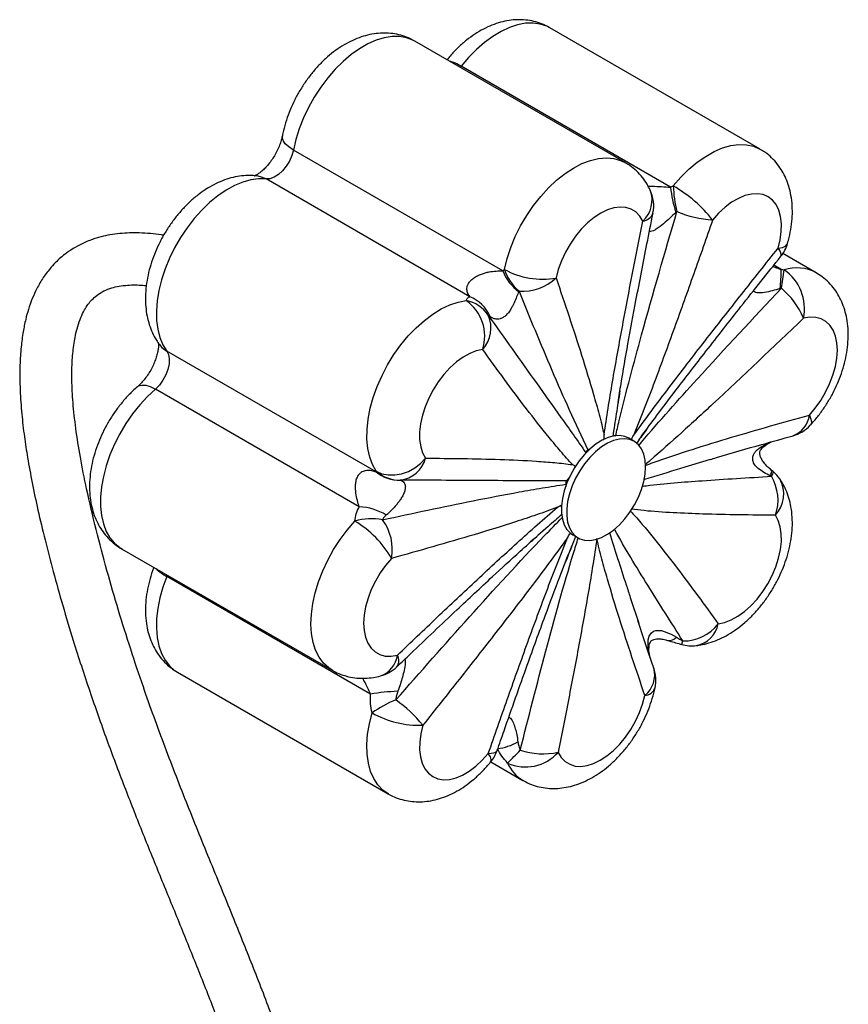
# Paper-space layout '_Isométrica' of a CAD drawing. Header units: millimetres. Extents: x -602 to -375, y -506 to 23.
# Tile 2 of 2: x -598 to -375, y -241 to 23. Entities that reach past the tile are written whole.
import ezdxf

# ---------------------------------------------------------------- set-up
doc = ezdxf.new("R2010")
doc.units = ezdxf.units.MM

psp = doc.layouts.new('_Isométrica')

# ---------------------------------------------------------------- linework, layer by layer
at = {"color": 7, "linetype": 'Continuous', "lineweight": 25}
for p, q in [((-398.74, -11.43), (-455.3, 21.23)), ((-434.99, -15.02), (-491.55, 17.64)), ((-422.83, -21.61), (-479.08, 10.87)), ((-467.92, -44.12), (-524.17, -11.65)), ((-476.73, -51.05), (-531.53, -19.41)), ((-383.72, -44.62), (-392.66, -39.46)), ((-501.96, -98.11), (-558.21, -65.64)), ((-506.47, -107.52), (-561.26, -75.89)), ((-440.65, -89.22), (-441.06, -89.56)), ((-432.67, -89.91), (-434.08, -89.09)), ((-444.49, -92), (-444.95, -92.25)), ((-412.18, -94.8), (-420.14, -97.22)), ((-448.48, -96.52), (-448.65, -96.89)), ((-448.59, -96.94), (-448.55, -96.79)), ((-449.97, -99.55), (-450.75, -100.53)), ((-451.01, -101.46), (-451, -102.11)), ((-452.32, -107.09), (-452.12, -107.69)), ((-452.16, -107.39), (-452.23, -107.27)), ((-449.63, -114.71), (-449.71, -114.72)), ((-449.08, -115.07), (-447.67, -115.89)), ((-570.32, -118.79), (-513.75, -151.44)), ((-503.42, -157.84), (-558.21, -126.2)), ((-433.65, -131.86), (-431.37, -138.81)), ((-555.3, -151.98), (-498.73, -184.63)), ((-471.14, -176.05), (-462.48, -181.05))]:
    psp.add_line(p, q, dxfattribs=at)
at = {"color": 8, "linetype": 'Continuous', "lineweight": 25}
for p, q in [((-479.08, 10.87), (-479.31, 10.58)), ((-395.38, -42.97), (-393.09, -43.75)), ((-393.09, -43.75), (-395.09, -42.6)), ((-558.08, -125.85), (-558.21, -126.2))]:
    psp.add_line(p, q, dxfattribs=at)
at = {"color": 8, "linetype": 'Continuous', "lineweight": 25, "flags": 128}
for points in [[(-455.3, 21.23), (-456.12, 21.65), (-457.88, 22.24), (-459.78, 22.5), (-461.81, 22.43), (-463.94, 22.03), (-466.13, 21.3), (-468.37, 20.25), (-470.61, 18.9), (-472.83, 17.26), (-475, 15.36), (-477.09, 13.22), (-479.08, 10.87)], [(-491.55, 17.64), (-492.05, 17.91), (-493.77, 18.56), (-495.65, 18.89), (-497.66, 18.88), (-499.77, 18.55), (-501.95, 17.88), (-504.18, 16.89), (-506.42, 15.6), (-508.65, 14.01), (-510.83, 12.16), (-512.94, 10.06), (-514.95, 7.75), (-516.83, 5.25), (-518.56, 2.6), (-520.11, -0.16), (-521.46, -3.01), (-522.6, -5.9), (-523.51, -8.79), (-524.17, -11.65)], [(-524.17, -11.65), (-525.42, -10.81), (-526.36, -9.94), (-526.94, -9.05), (-527.16, -8.18), (-527.13, -7.78)], [(-422.1, -21.28), (-420.05, -18.92), (-417.89, -16.8), (-415.67, -14.93), (-413.39, -13.34), (-411.11, -12.05), (-408.84, -11.08), (-406.63, -10.45), (-404.49, -10.16), (-402.47, -10.21), (-400.58, -10.62), (-398.86, -11.36), (-398.72, -11.44)], [(-467.48, -43.7), (-466.75, -40.78), (-465.77, -37.83), (-464.55, -34.9), (-463.11, -32.01), (-461.48, -29.23), (-459.67, -26.57), (-457.7, -24.09), (-455.62, -21.8), (-453.44, -19.76), (-451.19, -17.97), (-448.91, -16.48), (-446.63, -15.29), (-444.37, -14.43), (-442.18, -13.91), (-440.08, -13.73), (-438.1, -13.89), (-436.26, -14.4), (-434.99, -15.01)], [(-531.53, -19.41), (-532.98, -18.79), (-534.01, -18.58)], [(-393.93, -38.01), (-392.78, -37.79), (-391.95, -37.42), (-391.47, -36.91), (-391.39, -36.71)], [(-393.18, -40.17), (-393.11, -40.04), (-393.08, -39.69), (-393.21, -39.23), (-393.5, -38.67), (-393.93, -38.01)], [(-560.18, -63.9), (-559.48, -64.69), (-558.21, -65.64)], [(-561.26, -75.89), (-563.4, -77.89), (-565.45, -80.13), (-567.39, -82.56), (-569.17, -85.15), (-570.8, -87.88), (-572.23, -90.7), (-573.45, -93.57), (-574.45, -96.47), (-575.21, -99.34), (-575.72, -102.16), (-575.98, -104.88), (-575.98, -107.47), (-575.72, -109.89), (-575.21, -112.12), (-574.45, -114.12), (-573.45, -115.86), (-572.23, -117.32), (-570.8, -118.49), (-570.32, -118.79)], [(-566.09, -75.26), (-565.76, -75.03), (-564.9, -74.79), (-563.84, -74.85), (-562.61, -75.22), (-561.26, -75.89)], [(-385.53, -82.85), (-385.13, -83.92), (-385.01, -84.8), (-385.18, -85.44), (-385.3, -85.59)], [(-396.03, -99.18), (-395.86, -98.78), (-395.74, -98.43), (-395.67, -98.13), (-395.66, -97.9), (-395.7, -97.73), (-395.77, -97.64)], [(-513.75, -151.44), (-514.69, -150.82), (-516.08, -149.53), (-517.25, -147.94), (-518.19, -146.07), (-518.87, -143.95), (-519.29, -141.6), (-519.44, -139.05), (-519.33, -136.35), (-518.95, -133.53), (-518.31, -130.63), (-517.41, -127.68), (-516.28, -124.74), (-514.92, -121.83), (-513.35, -119.01), (-511.6, -116.3), (-509.69, -113.75), (-507.64, -111.39)], [(-558.21, -126.2), (-559.26, -129.1), (-560.07, -131.98), (-560.63, -134.81), (-560.94, -137.56), (-560.99, -140.17), (-560.78, -142.63), (-560.31, -144.9), (-559.6, -146.94), (-558.65, -148.73), (-557.47, -150.25), (-556.07, -151.48), (-555.3, -151.98)], [(-428.48, -147.55), (-428.84, -145.65), (-428.81, -143.24), (-428.56, -142.32), (-428.08, -141.51), (-428.06, -141.48), (-427.44, -140.97), (-426.83, -140.73), (-425.26, -140.71), (-422.64, -141.7), (-421.28, -142.53), (-421.28, -142.53)], [(-498.75, -184.63), (-500.14, -183.63), (-501.47, -182.25), (-502.56, -180.56), (-503.42, -178.61), (-504.02, -176.41), (-504.35, -173.99), (-504.42, -171.4), (-504.22, -168.65), (-503.76, -165.8), (-503.03, -162.88)], [(-471.8, -173.79), (-470.99, -173.75), (-470.33, -173.64), (-469.84, -173.45), (-469.53, -173.19), (-469.42, -172.99)], [(-471.1, -176), (-471.04, -175.92), (-471, -175.42), (-471.25, -174.7), (-471.8, -173.79)]]:
    psp.add_lwpolyline(points, dxfattribs=at)
at = {"color": 7, "linetype": 'Continuous', "lineweight": 25, "flags": 128}
for points in [[(-524.17, -11.65), (-524.58, -13.13), (-525.23, -14.61), (-526.08, -16), (-527.08, -17.23), (-528.19, -18.23), (-529.34, -18.95), (-530.48, -19.36), (-531.53, -19.41)], [(-531.53, -19.41), (-533.51, -19.35), (-535.61, -19.63), (-537.78, -20.23), (-540, -21.16), (-542.24, -22.4), (-544.47, -23.93), (-546.67, -25.73), (-548.79, -27.78), (-550.82, -30.05), (-552.73, -32.52), (-554.49, -35.14), (-556.07, -37.89), (-557.47, -40.72), (-558.65, -43.6), (-559.6, -46.5), (-560.31, -49.37), (-560.78, -52.17), (-560.99, -54.87), (-560.94, -57.43), (-560.63, -59.81), (-560.07, -62), (-559.26, -63.95), (-558.21, -65.64)], [(-393.93, -38.01), (-393.38, -35.72), (-393.09, -33.51), (-393.06, -31.42), (-393.28, -29.49), (-393.77, -27.77), (-394.5, -26.3), (-395.45, -25.1), (-396.62, -24.19), (-397.97, -23.61), (-399.48, -23.36), (-401.12, -23.45), (-402.84, -23.86), (-404.62, -24.61), (-406.42, -25.66), (-408.19, -27.01), (-409.91, -28.61), (-411.53, -30.44)], [(-430.28, -30.73), (-431.11, -29.36), (-432.15, -28.28), (-433.4, -27.51), (-434.82, -27.06), (-436.39, -26.94), (-438.06, -27.16), (-439.81, -27.72), (-441.6, -28.59), (-443.4, -29.77), (-445.15, -31.22), (-446.83, -32.92), (-448.41, -34.82), (-449.84, -36.9), (-451.1, -39.11), (-452.16, -41.4), (-452.99, -43.71), (-453.59, -46.01)], [(-501.89, -97.96), (-502.9, -96.17), (-503.66, -94.13), (-504.17, -91.85), (-504.41, -89.36), (-504.38, -86.71), (-504.09, -83.92), (-503.53, -81.04), (-502.71, -78.1), (-501.65, -75.15), (-500.36, -72.23), (-498.86, -69.37), (-497.16, -66.62), (-495.3, -64.02), (-493.3, -61.6), (-491.18, -59.39), (-488.97, -57.42), (-486.71, -55.73), (-484.43, -54.33), (-482.15, -53.25), (-479.91, -52.49), (-477.75, -52.08)], [(-385.53, -82.85), (-383.94, -80.98), (-382.48, -78.93), (-381.19, -76.74), (-380.09, -74.47), (-379.2, -72.15), (-378.56, -69.84), (-378.16, -67.59), (-378.02, -65.44), (-378.15, -63.44), (-378.53, -61.64), (-379.15, -60.06), (-380.02, -58.74), (-381.11, -57.72), (-382.39, -57), (-383.84, -56.61), (-385.43, -56.56), (-387.12, -56.85)], [(-558.21, -65.64), (-557.74, -66.57), (-557.52, -67.76), (-557.57, -69.12), (-557.88, -70.58), (-558.45, -72.07), (-559.23, -73.5), (-560.18, -74.79), (-561.26, -75.89)], [(-473.31, -65.26), (-475.02, -65.61), (-476.79, -66.3), (-478.59, -67.3), (-480.37, -68.59), (-482.1, -70.15), (-483.74, -71.93), (-485.26, -73.92), (-486.62, -76.05), (-487.8, -78.3), (-488.77, -80.6), (-489.52, -82.92), (-490.02, -85.2), (-490.26, -87.4), (-490.25, -89.46), (-489.97, -91.35), (-489.44, -93.03), (-488.67, -94.45)], [(-434.08, -89.09), (-435.15, -88.63), (-436.51, -88.39), (-438, -88.48), (-439.56, -88.89), (-441.17, -89.61), (-442.8, -90.61), (-444.39, -91.89), (-445.92, -93.41), (-447.35, -95.13), (-448.64, -97.01), (-449.76, -99.01), (-450.7, -101.08), (-451.42, -103.18), (-451.91, -105.25), (-452.16, -107.25), (-452.16, -109.12), (-451.91, -110.83), (-451.42, -112.34), (-450.7, -113.6), (-449.76, -114.6), (-449.08, -115.07)], [(-429.56, -96.77), (-429.68, -94.98), (-430.05, -93.36), (-430.66, -91.97), (-431.49, -90.84), (-432.52, -89.99), (-433.74, -89.44), (-435.1, -89.21), (-436.58, -89.3), (-438.15, -89.71), (-439.76, -90.42), (-441.38, -91.43), (-442.98, -92.71), (-444.51, -94.22), (-445.93, -95.94), (-447.22, -97.83), (-448.35, -99.83), (-449.28, -101.9), (-450, -104), (-450.49, -106.07), (-450.74, -108.06), (-450.74, -109.94), (-450.49, -111.65), (-450, -113.15), (-449.28, -114.42), (-448.35, -115.41), (-447.22, -116.11), (-445.93, -116.51), (-444.51, -116.58), (-442.98, -116.33), (-441.38, -115.77), (-439.76, -114.9), (-438.15, -113.75), (-436.58, -112.35), (-435.1, -110.73), (-433.74, -108.93), (-432.52, -106.98), (-431.49, -104.93), (-430.66, -102.84), (-430.05, -100.75), (-429.68, -98.71), (-429.56, -96.77)], [(-501.89, -97.96), (-500.39, -98.61), (-498.71, -98.94), (-496.92, -98.95), (-495.09, -98.62), (-493.28, -97.98), (-491.56, -97.05), (-490, -95.85), (-488.67, -94.45)], [(-410.02, -138.97), (-408.31, -138.61), (-406.54, -137.93), (-404.74, -136.93), (-402.96, -135.64), (-401.23, -134.08), (-399.59, -132.29), (-398.07, -130.31), (-396.7, -128.17), (-395.52, -125.93), (-394.55, -123.62), (-393.81, -121.31), (-393.31, -119.02), (-393.06, -116.83), (-393.08, -114.76), (-393.35, -112.87), (-393.88, -111.2), (-394.66, -109.77)], [(-497.79, -121.38), (-499.39, -123.25), (-500.85, -125.3), (-502.14, -127.49), (-503.24, -129.76), (-504.12, -132.08), (-504.77, -134.38), (-505.16, -136.64), (-505.3, -138.78), (-505.18, -140.78), (-504.8, -142.59), (-504.17, -144.17), (-503.3, -145.48), (-502.22, -146.51), (-500.94, -147.22), (-499.49, -147.61), (-497.9, -147.66), (-496.21, -147.38)], [(-453.04, -173.5), (-452.22, -174.86), (-451.17, -175.95), (-449.92, -176.72), (-448.5, -177.17), (-446.94, -177.28), (-445.26, -177.06), (-443.51, -176.51), (-441.72, -175.64), (-439.93, -174.46), (-438.17, -173.01), (-436.49, -171.31), (-434.92, -169.4), (-433.49, -167.32), (-432.23, -165.12), (-431.17, -162.83), (-430.33, -160.51), (-429.73, -158.21)], [(-489.4, -166.21), (-489.94, -168.5), (-490.24, -170.72), (-490.27, -172.81), (-490.04, -174.73), (-489.56, -176.45), (-488.83, -177.93), (-487.87, -179.13), (-486.7, -180.03), (-485.35, -180.61), (-483.84, -180.86), (-482.21, -180.78), (-480.48, -180.36), (-478.7, -179.62), (-476.91, -178.56), (-475.13, -177.22), (-473.42, -175.62), (-471.8, -173.79)]]:
    psp.add_lwpolyline(points, dxfattribs=at)
at = {"color": 8, "linetype": 'Continuous', "lineweight": 25}
for centre, radius, start, end in [((-485.55, 0.59), 12.14, 57.7692, 74.3722), ((-435.38, -25.12), 7.58, 312.254, 21.1257), ((-430.75, -27.31), 3.45, 277.7351, 338.1624), ((-388.98, -54.38), 11.09, 61.6997, 107.5181), ((-392.33, -81.98), 6.85, 290.4432, 352.74), ((-396.99, -98.14), 1.72, 316.6924, 2.8325), ((-400.65, -104.11), 8.25, 316.6408, 29.6979), ((-552.58, -115.5), 12.1, 225.527, 242.2571), ((-417.33, -137.5), 7.45, 280.9448, 348.6319), ((-423.23, -140.9), 2.55, 261.6353, 320.2033), ((-429.02, -140.95), 9.84, 338.8545, 344.6567), ((-503.04, -146.47), 6.89, 289.2759, 352.4349), ((-498.78, -148.83), 2.95, 324.9375, 29.3274), ((-434.15, -152.72), 7.05, 308.8324, 15.0484), ((-429.99, -155.04), 3.18, 274.5867, 339.0641), ((-457.27, -172.27), 10.21, 203.7364, 239.3304)]:
    psp.add_arc(centre, radius, start, end, dxfattribs=at)
at = {"color": 7, "linetype": 'Continuous', "lineweight": 25}
for centre, radius, start, end in [((-437.36, -26.65), 10, 348.7378, 25.2129), ((-389.63, -18.12), 33.38, 186.0025, 197.9092), ((-440.8, -53.52), 37.28, 38.2639, 59.8854), ((-391.04, -20.36), 31.07, 181.6963, 194.5119), ((-409.64, -1.35), 29.14, 246.8005, 266.2788), ((-401, -33.93), 10, 321.4683, 343.8651), ((-455.44, -38.99), 13.5, 202.3257, 232.583), ((-457.3, -25.39), 20.96, 240.9261, 280.1862), ((-454.82, -39.35), 13.4, 198.9845, 229.3522), ((-431.38, -44.1), 38.28, 352.8425, 0.5218), ((-467.63, -35.44), 75.78, 349.8609, 353.6556), ((-399.5, -54.23), 12.65, 348.045, 55.4207), ((-462.57, -36.39), 13.16, 265.7395, 312.9883), ((-406.88, -65.13), 21.43, 22.74, 49.7414), ((-484.57, -61.71), 11.81, 342.5394, 54.6873), ((-479.44, -61.03), 9.11, 33.1927, 79.2568), ((-480.67, -60.46), 10.21, 23.8255, 67.3352), ((-479.62, -59.51), 8.54, 317.7106, 23.9897), ((-392.6, -78.77), 10, 285.4964, 316.9623), ((-496.46, -92.35), 8.07, 277.2123, 344.9276), ((-495.74, -90.71), 9.67, 229.8988, 272.1113), ((-495.6, -90.96), 9.4, 228.0594, 270.9284), ((-406.28, -105.69), 12.32, 340.6629, 31.1428), ((-401.73, -105.69), 10, 34.537, 49.7726), ((-507.02, -122.23), 14.72, 58.0722, 87.8502), ((-503.21, -125.17), 14.47, 78.0121, 107.8494), ((-511.12, -119.01), 13.53, 349.926, 36.2353), ((-521.34, -134.75), 27.08, 29.5992, 59.6217), ((-419.42, -131.63), 11.93, 269.4849, 322.0151), ((-417.09, -134.89), 10, 254.0426, 276.5136), ((-503.28, -143.3), 10, 284.5668, 313.7789), ((-436.8, -154.13), 10, 348.1795, 18.8871), ((-493.45, -219.89), 62.85, 92.4482, 99.1299), ((-484.16, -190.06), 33.09, 112.1575, 124.7755), ((-517.27, -188.64), 35.77, 38.8241, 54.7845), ((-490.33, -140.47), 25.76, 240.4562, 272.0717), ((-471.27, -157.57), 15.07, 277.2262, 299.5424), ((-478.87, -169.71), 10, 320.9815, 340.7847), ((-593.56, -49.52), 179.47, 315.0187, 316.5715), ((-461.77, -165.78), 11.65, 245.4482, 318.5206), ((-457.01, -154.28), 19.62, 251.5325, 281.6639)]:
    psp.add_arc(centre, radius, start, end, dxfattribs=at)
for points, knots in [([(-455.31, 21.22), (-455.36, 21.25), (-456.02, 21.7), (-457.45, 22.3), (-459.56, 22.98), (-461.75, 23.35), (-463.98, 23.43), (-466.25, 23.23), (-468.54, 22.74), (-470.85, 21.97), (-473.15, 20.91), (-475.44, 19.56), (-477.67, 17.94), (-479.8, 16.06), (-481.54, 14.28), (-482.53, 13.08), (-482.89, 12.64)], [0, 0, 0, 0, 0.005226, 0.078335, 0.150717, 0.223004, 0.295926, 0.370208, 0.446528, 0.525402, 0.607017, 0.691073, 0.776814, 0.863273, 0.949633, 1, 1, 1, 1]), ([(-491.57, 17.61), (-491.95, 17.83), (-492.97, 18.43), (-494.78, 19.1), (-496.93, 19.62), (-499.14, 19.84), (-501.39, 19.77), (-503.67, 19.43), (-505.97, 18.79), (-508.28, 17.87), (-510.58, 16.66), (-512.84, 15.17), (-515.03, 13.42), (-517.1, 11.43), (-519.04, 9.26), (-520.82, 6.91), (-522.43, 4.43), (-523.85, 1.84), (-525.08, -0.85), (-526.1, -3.61), (-526.75, -5.93), (-527.04, -7.32), (-527.13, -7.78)], [0, 0, 0, 0, 0.027808, 0.074618, 0.12114, 0.167841, 0.215192, 0.263651, 0.313612, 0.365314, 0.418724, 0.473484, 0.529022, 0.584698, 0.640206, 0.695492, 0.75063, 0.805767, 0.861064, 0.916668, 0.972772, 1, 1, 1, 1]), ([(-527.13, -7.78), (-527.17, -7.98), (-527.3, -8.57), (-527.62, -9.66), (-528.15, -11.04), (-528.84, -12.46), (-529.66, -13.84), (-530.57, -15.13), (-531.53, -16.25), (-532.47, -17.18), (-533.33, -17.86), (-534.05, -18.32), (-534.51, -18.54), (-534.71, -18.59), (-534.67, -18.59), (-534.66, -18.58)], [0, 0, 0, 0, 0.043837, 0.128123, 0.214286, 0.302284, 0.39131, 0.480459, 0.568641, 0.655161, 0.739622, 0.822153, 0.903709, 0.986346, 1, 1, 1, 1]), ([(-391.39, -36.71), (-391.25, -36.19), (-390.85, -34.72), (-390.38, -32.29), (-390.09, -29.43), (-390.1, -26.59), (-390.41, -23.92), (-390.99, -21.48), (-391.78, -19.3), (-392.81, -17.29), (-394.08, -15.4), (-395.63, -13.7), (-397.2, -12.35), (-398.3, -11.72), (-398.73, -11.47)], [0, 0, 0, 0, 0.053485, 0.150389, 0.248599, 0.347883, 0.447173, 0.533682, 0.617368, 0.698475, 0.777509, 0.863366, 0.946788, 1, 1, 1, 1]), ([(-428.31, -22.39), (-428.58, -21.86), (-429.17, -20.67), (-430.38, -18.93), (-431.94, -17.24), (-433.51, -15.9), (-434.6, -15.28), (-435.01, -15.04)], [0, 0, 0, 0, 0.176747, 0.393421, 0.628696, 0.857343, 1, 1, 1, 1]), ([(-534.01, -18.58), (-534.61, -18.53), (-535.97, -18.41), (-538.1, -18.54), (-540.39, -18.94), (-542.69, -19.64), (-545, -20.62), (-547.3, -21.89), (-549.54, -23.43), (-551.71, -25.24), (-553.76, -27.26), (-555.66, -29.48), (-557.41, -31.85), (-558.98, -34.35), (-560.37, -36.97), (-561.56, -39.67), (-562.53, -42.45), (-563.27, -45.27), (-563.76, -48.12), (-563.97, -50.98), (-563.89, -53.71), (-563.53, -56.26), (-562.93, -58.58), (-562.1, -60.74), (-561.16, -62.51), (-560.45, -63.51), (-560.17, -63.9)], [0, 0, 0, 0, 0.030926, 0.06923, 0.108302, 0.148636, 0.190381, 0.233458, 0.277532, 0.322132, 0.366757, 0.411227, 0.455524, 0.499724, 0.54395, 0.588325, 0.632979, 0.678063, 0.723697, 0.769917, 0.816564, 0.85819, 0.898558, 0.937605, 0.975476, 1, 1, 1, 1]), ([(-436.95, -79.45), (-436.68, -77.77), (-435.84, -72.55), (-434.24, -63.44), (-431.91, -50.91), (-429.66, -39.19), (-428.09, -31.35), (-427.54, -28.6)], [0, 0, 0, 0, 0.099905, 0.310611, 0.539533, 0.838636, 1, 1, 1, 1]), ([(-440.67, -88.18), (-440.35, -85.83), (-439.99, -83.46), (-439.24, -78.7), (-438.84, -76.32), (-437.61, -69.16), (-436.75, -64.37), (-434.97, -54.78), (-434.06, -49.98), (-432.19, -40.36), (-431.24, -35.54), (-430.28, -30.73)], [0, 0, 0, 0, 0.125, 0.125, 0.25, 0.25, 0.5, 0.5, 0.75, 0.75, 1, 1, 1, 1]), ([(-411.53, -30.44), (-413.21, -35.27), (-414.91, -40.1), (-418.33, -49.75), (-420.05, -54.58), (-423.55, -64.24), (-425.32, -69.07), (-428.04, -76.3), (-428.96, -78.72), (-430.84, -83.54), (-431.8, -85.95), (-432.78, -88.35)], [0, 0, 0, 0, 0.25, 0.25, 0.5, 0.5, 0.75, 0.75, 0.875, 0.875, 1, 1, 1, 1]), ([(-559.04, -34.53), (-559.24, -34.49), (-560.42, -34.29), (-562.6, -34.06), (-565.43, -33.88), (-568.19, -33.88), (-570.83, -34.05), (-573.37, -34.39), (-575.49, -34.85), (-577.13, -35.31), (-578.58, -35.79), (-580.26, -36.46), (-582.33, -37.47), (-584.42, -38.76), (-586.28, -40.17), (-587.86, -41.61), (-589.58, -43.43), (-591.39, -45.82), (-593.06, -48.68), (-594.37, -51.56), (-595.36, -54.36), (-596.17, -57.32), (-596.85, -60.66), (-597.39, -64.74), (-597.72, -69.94), (-597.67, -75.98), (-597.21, -82.43), (-596.51, -88.49), (-595.57, -94.65), (-594.36, -101.21), (-592.79, -108.58), (-590.89, -116.54), (-588.66, -125.1), (-586.14, -134.13), (-582.92, -144.85), (-579, -156.89), (-574.4, -169.96), (-569.7, -182.48), (-564.92, -194.61), (-560.09, -206.52), (-555.25, -218.35), (-550.45, -230.15), (-546.58, -239.95), (-543.62, -247.7), (-541.51, -253.39), (-539.5, -259.01), (-537.58, -264.55), (-535.76, -270.03), (-534.03, -275.53), (-532.29, -281.3), (-530.59, -287.36), (-528.88, -293.89), (-527.22, -300.86), (-525.58, -308.53), (-524.02, -316.95), (-522.72, -325.41), (-521.68, -333.87), (-520.89, -342.28), (-520.33, -351.29), (-520.06, -357.75), (-520.07, -361.16), (-520.07, -361.41)], [0, 0, 0, 0, 0.0020908, 0.0121342, 0.0226123, 0.0316849, 0.0409788, 0.0504768, 0.0589609, 0.0641747, 0.0686313, 0.0748905, 0.0832542, 0.0931473, 0.101137, 0.1076291, 0.1150819, 0.1270442, 0.1383936, 0.1481714, 0.1581036, 0.1670231, 0.1777022, 0.1903752, 0.2050814, 0.2246297, 0.2428402, 0.2596338, 0.2749577, 0.2935017, 0.3132567, 0.3347672, 0.3577689, 0.3820995, 0.4072564, 0.4436452, 0.4784019, 0.5117415, 0.5439092, 0.5756907, 0.6073521, 0.6390234, 0.6705545, 0.6859778, 0.701177, 0.7161712, 0.730979, 0.7456184, 0.7601071, 0.7750695, 0.7920002, 0.8089956, 0.8278411, 0.8486949, 0.8717604, 0.8972977, 0.9193067, 0.9432299, 0.9692892, 0.9977424, 1, 1, 1, 1]), ([(-432.78, -88.35), (-431.23, -86.18), (-429.65, -84.03), (-426.47, -79.76), (-424.87, -77.64), (-420.05, -71.3), (-416.82, -67.1), (-410.31, -58.74), (-407.05, -54.58), (-400.5, -46.28), (-397.22, -42.14), (-393.93, -38.01)], [0, 0, 0, 0, 0.125, 0.125, 0.25, 0.25, 0.5, 0.5, 0.75, 0.75, 1, 1, 1, 1]), ([(-431.42, -89.62), (-431.26, -89.4), (-429.85, -87.42), (-426.49, -82.96), (-420.65, -75.17), (-412.9, -65.17), (-403.5, -53.15), (-396.75, -44.68), (-393.17, -40.17)], [0, 0, 0, 0, 0.013005, 0.115708, 0.266947, 0.478368, 0.722751, 1, 1, 1, 1]), ([(-476.73, -51.05), (-476.94, -50.8), (-477.13, -50.51), (-477.42, -49.87), (-477.52, -49.52), (-477.54, -48.89), (-477.53, -48.67), (-477.43, -48.2), (-477.35, -47.95), (-477.07, -47.41), (-476.89, -47.13), (-476.51, -46.7), (-476.37, -46.57), (-476.07, -46.3), (-475.91, -46.17), (-475.58, -45.93), (-475.41, -45.81), (-475.05, -45.6), (-474.88, -45.5), (-474.52, -45.32), (-474.34, -45.24), (-473.99, -45.08), (-473.81, -45.01), (-473.29, -44.82), (-472.95, -44.71), (-472.27, -44.53), (-471.94, -44.45), (-470.96, -44.26), (-470.33, -44.18), (-469.11, -44.1), (-468.51, -44.09), (-467.92, -44.12)], [0, 0, 0, 0, 0.125, 0.125, 0.25, 0.25, 0.3125, 0.3125, 0.375, 0.375, 0.4375, 0.4375, 0.46875, 0.46875, 0.5, 0.5, 0.53125, 0.53125, 0.5625, 0.5625, 0.59375, 0.59375, 0.625, 0.625, 0.6875, 0.6875, 0.75, 0.75, 0.875, 0.875, 1, 1, 1, 1]), ([(-385.3, -85.59), (-384.93, -85.19), (-383.92, -84.08), (-382.37, -82.1), (-380.72, -79.66), (-379.24, -77.09), (-377.97, -74.42), (-376.9, -71.67), (-376.05, -68.87), (-375.45, -66.03), (-375.11, -63.17), (-375.06, -60.32), (-375.31, -57.64), (-375.83, -55.17), (-376.58, -52.94), (-377.55, -50.9), (-378.78, -48.97), (-380.29, -47.21), (-381.95, -45.72), (-383.17, -44.98), (-383.73, -44.64)], [0, 0, 0, 0, 0.033425, 0.093064, 0.152465, 0.211822, 0.271319, 0.331096, 0.391363, 0.452305, 0.514033, 0.576483, 0.639111, 0.693998, 0.747107, 0.798538, 0.848586, 0.903048, 0.955904, 1, 1, 1, 1]), ([(-453.59, -46.01), (-452.42, -49.44), (-451.26, -52.88), (-448.97, -59.78), (-447.84, -63.25), (-445.64, -70.23), (-444.56, -73.75), (-443.02, -79.09), (-442.52, -80.88), (-441.56, -84.5), (-441.1, -86.33), (-440.67, -88.18)], [0, 0, 0, 0, 0.25, 0.25, 0.5, 0.5, 0.75, 0.75, 0.875, 0.875, 1, 1, 1, 1]), ([(-506.07, -361.4), (-506.12, -358.74), (-506.22, -353.42), (-506.64, -345.5), (-507.23, -337.91), (-507.95, -330.81), (-508.83, -323.84), (-509.85, -317.01), (-511, -310.36), (-512.18, -304.27), (-513.93, -296.1), (-516.52, -285.53), (-520.31, -272.26), (-524.72, -258.71), (-529.6, -245.09), (-534.79, -231.62), (-540.39, -217.68), (-546.36, -203.13), (-552.61, -187.73), (-558.76, -171.97), (-563.84, -157.93), (-567.96, -145.67), (-571.23, -135.24), (-574.33, -124.52), (-577.22, -113.61), (-579.62, -103.43), (-581.43, -94.36), (-582.66, -86.61), (-583.42, -79.67), (-583.74, -73.52), (-583.64, -68.18), (-583.24, -64.24), (-582.7, -61.26), (-582.12, -58.92), (-581.32, -56.62), (-580.35, -54.64), (-579.34, -53.07), (-578.25, -51.78), (-576.94, -50.59), (-575.12, -49.46), (-573.12, -48.68), (-571.03, -48.19), (-568.87, -47.92), (-566.7, -47.87), (-565.02, -47.92), (-564, -48.02), (-563.7, -48.05)], [0, 0, 0, 0, 0.024627, 0.049182, 0.071851, 0.092796, 0.112159, 0.133111, 0.152202, 0.169571, 0.185335, 0.221954, 0.259099, 0.297115, 0.335777, 0.373565, 0.410534, 0.45338, 0.496514, 0.540633, 0.586188, 0.614678, 0.643952, 0.67413, 0.705332, 0.736593, 0.761069, 0.783791, 0.804632, 0.823602, 0.841006, 0.856969, 0.864952, 0.874867, 0.886455, 0.897229, 0.906878, 0.915924, 0.927066, 0.940861, 0.95422, 0.965613, 0.977191, 0.986803, 0.99613, 1, 1, 1, 1]), ([(-463.64, -49.71), (-463.81, -50.15), (-463.99, -50.61), (-464.38, -51.58), (-464.59, -52.1), (-464.97, -52.93), (-465.1, -53.21), (-465.4, -53.79), (-465.57, -54.09), (-465.85, -54.56), (-465.95, -54.72), (-466.17, -55.03), (-466.28, -55.19), (-466.52, -55.49), (-466.65, -55.64), (-466.91, -55.92), (-467.05, -56.06), (-467.46, -56.41), (-467.72, -56.59), (-468.09, -56.79), (-468.21, -56.84), (-468.44, -56.93), (-468.54, -56.97), (-468.85, -57.05), (-469.04, -57.08), (-469.41, -57.1), (-469.57, -57.09), (-470.05, -57.02), (-470.33, -56.93), (-470.86, -56.68), (-471.1, -56.52), (-471.33, -56.34)], [0, 0, 0, 0, 0.125, 0.125, 0.25, 0.25, 0.3125, 0.3125, 0.375, 0.375, 0.40625, 0.40625, 0.4375, 0.4375, 0.46875, 0.46875, 0.5, 0.5, 0.5625, 0.5625, 0.59375, 0.59375, 0.625, 0.625, 0.6875, 0.6875, 0.75, 0.75, 0.875, 0.875, 1, 1, 1, 1]), ([(-444.95, -92.25), (-446.69, -88.71), (-448.34, -85.14), (-451.55, -78), (-453.11, -74.43), (-456.18, -67.29), (-457.68, -63.73), (-460.64, -56.61), (-462.1, -53.06), (-463.54, -49.51)], [0, 0, 0, 0, 0.25, 0.25, 0.5, 0.5, 0.75, 0.75, 1, 1, 1, 1]), ([(-477.75, -52.08), (-477.69, -51.81), (-477.56, -51.59), (-477.22, -51.24), (-476.99, -51.12), (-476.73, -51.05)], [0, 0, 0, 0, 0.5, 0.5, 1, 1, 1, 1]), ([(-471.82, -56.04), (-469.69, -59.04), (-467.55, -62.05), (-463.24, -68.1), (-461.07, -71.14), (-456.7, -77.27), (-454.5, -80.35), (-451.17, -85.03), (-450.06, -86.6), (-447.84, -89.77), (-446.72, -91.36), (-445.61, -92.98)], [0, 0, 0, 0, 0.25, 0.25, 0.5, 0.5, 0.75, 0.75, 0.875, 0.875, 1, 1, 1, 1]), ([(-471.33, -56.34), (-471.45, -56.25), (-471.56, -56.17), (-471.73, -56.06), (-471.79, -56.04), (-471.82, -56.04)], [0, 0, 0, 0, 0.5, 0.5, 1, 1, 1, 1]), ([(-560.49, -63.36), (-560.5, -63.35), (-560.5, -63.32), (-560.45, -63.6), (-560.42, -64.16), (-560.48, -65.01), (-560.66, -66.07), (-560.98, -67.3), (-561.47, -68.66), (-562.12, -70.07), (-562.91, -71.47), (-563.8, -72.79), (-564.76, -73.96), (-565.54, -74.77), (-565.97, -75.15), (-566.09, -75.26)], [0, 0, 0, 0, 0.038817, 0.11755, 0.19488, 0.273249, 0.353647, 0.436694, 0.522289, 0.6099, 0.698761, 0.788014, 0.87655, 0.963585, 1, 1, 1, 1]), ([(-449.14, -96.18), (-450.24, -95.01), (-451.31, -93.81), (-453.42, -91.36), (-454.46, -90.11), (-457.55, -86.33), (-459.56, -83.75), (-463.55, -78.55), (-465.52, -75.91), (-469.43, -70.61), (-471.37, -67.94), (-473.31, -65.26)], [0, 0, 0, 0, 0.125, 0.125, 0.25, 0.25, 0.5, 0.5, 0.75, 0.75, 1, 1, 1, 1]), ([(-566.09, -75.26), (-566.5, -75.62), (-567.61, -76.61), (-569.32, -78.4), (-571.19, -80.66), (-572.89, -83.07), (-574.41, -85.61), (-575.74, -88.25), (-576.87, -90.98), (-577.78, -93.77), (-578.45, -96.6), (-578.86, -99.46), (-578.99, -102.31), (-578.83, -105.02), (-578.38, -107.53), (-577.71, -109.8), (-576.81, -111.91), (-575.68, -113.82), (-574.3, -115.61), (-572.67, -117.18), (-571.29, -118.25), (-570.46, -118.68), (-570.3, -118.76)], [0, 0, 0, 0, 0.031526, 0.08725, 0.142645, 0.197841, 0.252956, 0.308153, 0.363573, 0.419395, 0.475801, 0.532921, 0.59075, 0.648944, 0.700392, 0.750213, 0.798422, 0.845253, 0.891032, 0.940561, 0.988818, 1, 1, 1, 1]), ([(-436.42, -76.3), (-436.76, -78.37), (-437.42, -82.45), (-438.06, -86.58), (-438.37, -88.62)], [0, 0, 0, 0, 0.5074764, 1, 1, 1, 1]), ([(-429.27, -86.7), (-429.4, -86.88), (-430.34, -88.15), (-431.25, -89.42), (-432.03, -90.51)], [0, 0, 0, 0, 0.143727, 1, 1, 1, 1]), ([(-440.65, -89.22), (-440.66, -88.88), (-440.66, -88.55), (-440.67, -88.21), (-440.67, -88.2), (-440.67, -88.19), (-440.67, -88.18)], [0, 0, 0, 0, 0.001258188, 0.001258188, 0.001258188, 0.001290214, 0.001290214, 0.001290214, 0.001290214]), ([(-433.41, -89.48), (-433.21, -89.11), (-433, -88.75), (-432.8, -88.38), (-432.79, -88.37), (-432.79, -88.36), (-432.78, -88.35)], [0, 0, 0, 0, 0.001258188, 0.001258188, 0.001258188, 0.001290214, 0.001290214, 0.001290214, 0.001290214]), ([(-412.18, -94.81), (-411.63, -94.64), (-407.01, -93.22), (-399.59, -91.09), (-392.73, -89.19), (-389.93, -88.42)], [0, 0, 0, 0, 0.074293, 0.622471, 1, 1, 1, 1]), ([(-444.95, -92.25), (-445.11, -92.33), (-445.26, -92.44), (-445.49, -92.69), (-445.57, -92.84), (-445.61, -92.98)], [0, 0, 0, 0, 0.5, 0.5, 1, 1, 1, 1]), ([(-395.76, -97.63), (-396.07, -97.36), (-396.79, -96.75), (-397.66, -95.77), (-398.35, -94.77), (-398.71, -93.98), (-398.88, -93.4), (-398.9, -92.98), (-398.87, -92.76), (-398.68, -92.3), (-398.31, -91.82), (-397.68, -91.2), (-396.78, -90.57), (-396.05, -90.2), (-395.68, -90.02)], [0, 0, 0, 0, 0.0938478, 0.2193973, 0.315977, 0.4083582, 0.47366, 0.5399476, 0.6320915, 0.6935984, 0.7486609, 0.8164375, 0.9083682, 1, 1, 1, 1]), ([(-488.67, -94.45), (-485.33, -94.47), (-481.99, -94.5), (-475.34, -94.6), (-472.02, -94.68), (-465.4, -94.9), (-462.11, -95.04), (-457.2, -95.36), (-455.58, -95.48), (-452.34, -95.78), (-450.73, -95.95), (-449.14, -96.18)], [0, 0, 0, 0, 0.25, 0.25, 0.5, 0.5, 0.75, 0.75, 0.875, 0.875, 1, 1, 1, 1]), ([(-506.47, -107.52), (-506.64, -106.97), (-506.81, -106.4), (-507.13, -105.17), (-507.27, -104.52), (-507.41, -103.45), (-507.45, -103.08), (-507.49, -102.32), (-507.49, -101.93), (-507.43, -101.11), (-507.37, -100.7), (-507.21, -100.11), (-507.15, -99.93), (-507.01, -99.57), (-506.93, -99.41), (-506.76, -99.11), (-506.67, -98.97), (-506.49, -98.72), (-506.39, -98.62), (-506.19, -98.42), (-506.09, -98.33), (-505.89, -98.18), (-505.79, -98.12), (-505.48, -97.95), (-505.27, -97.86), (-504.86, -97.75), (-504.65, -97.71), (-504.03, -97.65), (-503.62, -97.68), (-502.8, -97.83), (-502.38, -97.95), (-501.96, -98.11)], [0, 0, 0, 0, 0.125, 0.125, 0.25, 0.25, 0.3125, 0.3125, 0.375, 0.375, 0.4375, 0.4375, 0.46875, 0.46875, 0.5, 0.5, 0.53125, 0.53125, 0.5625, 0.5625, 0.59375, 0.59375, 0.625, 0.625, 0.6875, 0.6875, 0.75, 0.75, 0.875, 0.875, 1, 1, 1, 1]), ([(-395.27, -98.06), (-395.42, -97.93), (-395.59, -97.78), (-395.76, -97.65), (-395.77, -97.63)], [0, 0, 0, 0, 0.909558, 1, 1, 1, 1]), ([(-495.38, -100.37), (-495.21, -100.4), (-495.04, -100.47), (-494.69, -100.69), (-494.53, -100.84), (-494.32, -101.17), (-494.26, -101.3), (-494.16, -101.6), (-494.12, -101.78), (-494.09, -102.1), (-494.09, -102.21), (-494.1, -102.46), (-494.12, -102.6), (-494.17, -102.9), (-494.21, -103.06), (-494.3, -103.39), (-494.36, -103.57), (-494.57, -104.1), (-494.75, -104.46), (-495.04, -104.96), (-495.14, -105.13), (-495.34, -105.44), (-495.44, -105.59), (-495.75, -106.03), (-495.95, -106.3), (-496.37, -106.83), (-496.58, -107.08), (-497.2, -107.79), (-497.6, -108.21), (-498.42, -109.02), (-498.83, -109.39), (-499.23, -109.74)], [0, 0, 0, 0, 0.125, 0.125, 0.25, 0.25, 0.3125, 0.3125, 0.375, 0.375, 0.40625, 0.40625, 0.4375, 0.4375, 0.46875, 0.46875, 0.5, 0.5, 0.5625, 0.5625, 0.59375, 0.59375, 0.625, 0.625, 0.6875, 0.6875, 0.75, 0.75, 0.875, 0.875, 1, 1, 1, 1]), ([(-450.75, -100.53), (-454.62, -100.55), (-458.43, -100.54), (-465.97, -100.5), (-469.71, -100.48), (-477.13, -100.43), (-480.82, -100.41), (-488.16, -100.38), (-491.81, -100.37), (-495.45, -100.36)], [0, 0, 0, 0, 0.25, 0.25, 0.5, 0.5, 0.75, 0.75, 1, 1, 1, 1]), ([(-450.75, -100.53), (-450.85, -100.63), (-450.93, -100.77), (-451.02, -101.1), (-451.03, -101.28), (-451.01, -101.46)], [0, 0, 0, 0, 0.5, 0.5, 1, 1, 1, 1]), ([(-415.96, -144.82), (-415.39, -144.74), (-414.03, -144.55), (-411.91, -143.96), (-409.59, -143.05), (-407.29, -141.85), (-405.03, -140.37), (-402.84, -138.62), (-400.76, -136.65), (-398.82, -134.48), (-397.03, -132.14), (-395.42, -129.67), (-393.98, -127.08), (-392.75, -124.39), (-391.72, -121.63), (-390.93, -118.82), (-390.37, -115.97), (-390.09, -113.11), (-390.1, -110.28), (-390.42, -107.61), (-391, -105.17), (-391.8, -102.99), (-392.66, -101.29), (-393.28, -100.34), (-393.49, -100.02)], [0, 0, 0, 0, 0.0318, 0.075671, 0.120658, 0.167154, 0.214843, 0.263229, 0.311754, 0.360138, 0.408327, 0.456383, 0.504434, 0.552619, 0.601066, 0.649942, 0.69939, 0.749479, 0.800113, 0.850741, 0.894835, 0.937491, 0.978834, 1, 1, 1, 1]), ([(-500.2, -111.01), (-496.17, -110.13), (-492.13, -109.26), (-484.01, -107.54), (-479.94, -106.7), (-471.75, -105.07), (-467.64, -104.27), (-461.43, -103.15), (-459.36, -102.79), (-455.19, -102.1), (-453.1, -101.77), (-451.01, -101.46)], [0, 0, 0, 0, 0.25, 0.25, 0.5, 0.5, 0.75, 0.75, 0.875, 0.875, 1, 1, 1, 1]), ([(-507.64, -111.39), (-507.59, -110.71), (-507.46, -110.04), (-507.06, -108.75), (-506.79, -108.12), (-506.47, -107.52)], [0, 0, 0, 0, 0.5, 0.5, 1, 1, 1, 1]), ([(-453.23, -107.65), (-455.11, -108.36), (-456.98, -109.02), (-460.72, -110.31), (-462.59, -110.93), (-468.17, -112.74), (-471.89, -113.89), (-479.31, -116.12), (-483.01, -117.2), (-490.41, -119.31), (-494.1, -120.35), (-497.79, -121.38)], [0, 0, 0, 0, 0.125, 0.125, 0.25, 0.25, 0.5, 0.5, 0.75, 0.75, 1, 1, 1, 1]), ([(-496.21, -147.38), (-492.66, -143.97), (-489.1, -140.58), (-481.98, -133.83), (-478.41, -130.46), (-471.26, -123.79), (-467.68, -120.48), (-462.28, -115.59), (-460.48, -113.97), (-456.86, -110.77), (-455.05, -109.19), (-453.23, -107.65)], [0, 0, 0, 0, 0.25, 0.25, 0.5, 0.5, 0.75, 0.75, 0.875, 0.875, 1, 1, 1, 1]), ([(-499.23, -109.74), (-499.45, -109.92), (-499.64, -110.12), (-499.97, -110.54), (-500.11, -110.76), (-500.2, -111.01)], [0, 0, 0, 0, 0.5, 0.5, 1, 1, 1, 1]), ([(-452.03, -109.54), (-453.25, -110.62), (-456.33, -113.32), (-459.37, -116.02), (-461.2, -117.64)], [0, 0, 0, 0, 0.39742, 1, 1, 1, 1]), ([(-496.36, -150.53), (-495.13, -149.35), (-489.78, -144.2), (-481.22, -136.09), (-471.41, -126.92), (-464.23, -120.33), (-460.24, -116.78), (-458.73, -115.45)], [0, 0, 0, 0, 0.098413, 0.429356, 0.684394, 0.880802, 1, 1, 1, 1]), ([(-450.54, -115.87), (-452.1, -118.04), (-453.68, -120.19), (-456.86, -124.46), (-458.45, -126.59), (-463.27, -132.93), (-466.51, -137.13), (-473.01, -145.48), (-476.28, -149.65), (-482.83, -157.94), (-486.11, -162.08), (-489.4, -166.21)], [0, 0, 0, 0, 0.125, 0.125, 0.25, 0.25, 0.5, 0.5, 0.75, 0.75, 1, 1, 1, 1]), ([(-471.8, -173.79), (-470.11, -168.96), (-468.42, -164.13), (-465, -154.47), (-463.28, -149.64), (-459.78, -139.99), (-458.01, -135.16), (-455.28, -127.92), (-454.36, -125.51), (-452.48, -120.69), (-451.53, -118.28), (-450.54, -115.87)], [0, 0, 0, 0, 0.25, 0.25, 0.5, 0.5, 0.75, 0.75, 0.875, 0.875, 1, 1, 1, 1]), ([(-442.65, -116.04), (-442.98, -118.4), (-443.34, -120.77), (-444.09, -125.52), (-444.49, -127.9), (-445.71, -135.06), (-446.58, -139.85), (-448.35, -149.45), (-449.27, -154.25), (-451.13, -163.87), (-452.08, -168.68), (-453.04, -173.5)], [0, 0, 0, 0, 0.125, 0.125, 0.25, 0.25, 0.5, 0.5, 0.75, 0.75, 1, 1, 1, 1]), ([(-448.33, -115.5), (-448.71, -116.43), (-449.61, -118.67), (-450.51, -120.94), (-451.03, -122.28)], [0, 0, 0, 0, 0.412709, 1, 1, 1, 1]), ([(-429.73, -158.21), (-430.9, -154.79), (-432.06, -151.35), (-434.35, -144.45), (-435.48, -140.98), (-437.69, -133.99), (-438.76, -130.48), (-440.3, -125.14), (-440.8, -123.35), (-441.77, -119.73), (-442.23, -117.9), (-442.65, -116.04)], [0, 0, 0, 0, 0.25, 0.25, 0.5, 0.5, 0.75, 0.75, 0.875, 0.875, 1, 1, 1, 1]), ([(-469.41, -173), (-468.8, -171.22), (-466.15, -163.57), (-461.86, -151.49), (-456.88, -137.71), (-452.97, -127.28), (-450.58, -121.03), (-449.44, -118.27), (-449.35, -118.03)], [0, 0, 0, 0, 0.09677, 0.417604, 0.658674, 0.848443, 0.986886, 1, 1, 1, 1]), ([(-561.66, -123.78), (-561.78, -124.1), (-562.25, -125.33), (-562.91, -127.53), (-563.54, -130.36), (-563.89, -133.22), (-563.97, -136.07), (-563.74, -138.76), (-563.24, -141.24), (-562.51, -143.48), (-561.56, -145.54), (-560.34, -147.49), (-558.85, -149.27), (-557.15, -150.81), (-555.89, -151.6), (-555.29, -151.97)], [0, 0, 0, 0, 0.029564, 0.116354, 0.204107, 0.292989, 0.382929, 0.473212, 0.552514, 0.629258, 0.70356, 0.77583, 0.854519, 0.930856, 1, 1, 1, 1]), ([(-427.33, -150.88), (-427.8, -149.51), (-429.28, -145.27), (-430.67, -140.98), (-431.62, -138.09)], [0, 0, 0, 0, 0.324981, 1, 1, 1, 1]), ([(-421.28, -142.53), (-421.02, -142.7), (-420.75, -142.87), (-420.17, -143.21), (-419.86, -143.38), (-419.53, -143.55)], [0, 0, 0, 0, 0.5, 0.5, 1, 1, 1, 1]), ([(-428.36, -147.89), (-428.44, -147.54), (-428.61, -146.78), (-428.66, -145.69), (-428.56, -144.69), (-428.37, -144.03), (-428.12, -143.6), (-428, -143.48), (-427.78, -143.31), (-427.3, -143.12), (-426.55, -142.99), (-425.44, -143.01), (-424.41, -143.16), (-423.79, -143.38), (-423.62, -143.44)], [0, 0, 0, 0, 0.07897, 0.175273, 0.25151, 0.320198, 0.383991, 0.450473, 0.533513, 0.616194, 0.707972, 0.820691, 0.948766, 1, 1, 1, 1]), ([(-423.59, -143.41), (-423.03, -143.58), (-421.94, -143.92), (-420.66, -144.27), (-419.97, -144.46), (-419.84, -144.5)], [0, 0, 0, 0, 0.46218, 0.899474, 1, 1, 1, 1]), ([(-513.74, -151.42), (-513.65, -151.48), (-512.94, -151.95), (-511.45, -152.57), (-509.34, -153.23), (-507.14, -153.57), (-504.91, -153.63), (-502.77, -153.44), (-501.4, -153.12), (-500.76, -152.98)], [0, 0, 0, 0, 0.024353, 0.190572, 0.35522, 0.519767, 0.685877, 0.855198, 1, 1, 1, 1]), ([(-503.03, -162.88), (-503.24, -162.05), (-503.37, -161.22), (-503.49, -159.54), (-503.49, -158.69), (-503.42, -157.84)], [0, 0, 0, 0, 0.5, 0.5, 1, 1, 1, 1]), ([(-496.13, -157.1), (-496.27, -157.47), (-496.39, -157.86), (-496.57, -158.63), (-496.63, -159.02), (-496.64, -159.41)], [0, 0, 0, 0, 0.5, 0.5, 1, 1, 1, 1]), ([(-462.45, -181.02), (-462.22, -181.16), (-461.36, -181.7), (-459.72, -182.35), (-457.58, -182.94), (-455.38, -183.22), (-453.13, -183.22), (-450.86, -182.93), (-448.56, -182.36), (-446.26, -181.5), (-443.95, -180.36), (-441.68, -178.92), (-439.48, -177.22), (-437.38, -175.29), (-435.41, -173.15), (-433.59, -170.84), (-431.94, -168.39), (-430.48, -165.82), (-429.2, -163.15), (-428.14, -160.4), (-427.44, -158.07), (-427.12, -156.65), (-427.01, -156.18)], [0, 0, 0, 0, 0.017394, 0.064848, 0.111926, 0.159082, 0.206792, 0.255525, 0.3057, 0.357602, 0.411268, 0.466403, 0.522458, 0.578782, 0.634974, 0.690939, 0.74673, 0.802485, 0.858373, 0.914529, 0.97115, 1, 1, 1, 1]), ([(-463.84, -170.68), (-463.79, -171.05), (-463.72, -171.42), (-463.52, -172.16), (-463.39, -172.53), (-463.22, -172.89)], [0, 0, 0, 0, 0.5, 0.5, 1, 1, 1, 1]), ([(-466.61, -176.38), (-467.18, -175.76), (-467.69, -175.14), (-468.61, -173.86), (-469.02, -173.2), (-469.38, -172.52)], [0, 0, 0, 0, 0.5, 0.5, 1, 1, 1, 1]), ([(-498.74, -184.59), (-498.52, -184.73), (-497.67, -185.26), (-496.04, -185.91), (-493.9, -186.51), (-491.7, -186.8), (-489.46, -186.81), (-487.19, -186.53), (-484.89, -185.97), (-482.58, -185.12), (-480.28, -183.99), (-478.01, -182.56), (-475.8, -180.87), (-473.69, -178.94), (-472.15, -177.28), (-471.31, -176.26), (-471.1, -176)], [0, 0, 0, 0, 0.02557, 0.098227, 0.170293, 0.242454, 0.31544, 0.389969, 0.466685, 0.546037, 0.628093, 0.712421, 0.798187, 0.884397, 0.970415, 1, 1, 1, 1])]:
    psp.add_open_spline(points, degree=3, knots=knots, dxfattribs=at)
at = {"color": 8, "linetype": 'Continuous', "lineweight": 25}
for points, knots in [([(-428.86, -21.34), (-428.5, -21.34), (-427.26, -21.35), (-425.23, -21.43), (-423.63, -21.55), (-422.83, -21.61)], [0, 0, 0, 0, 0.1688462, 0.5803032, 1, 1, 1, 1]), ([(-437.61, -88.5), (-437.28, -87.12), (-435.13, -77.99), (-429.77, -57.8), (-424.33, -39.16), (-421.12, -28.14)], [0, 0, 0, 0, 0.068009, 0.449087, 1, 1, 1, 1]), ([(-421.39, -28.38), (-421.93, -28.89), (-423, -29.9), (-424.72, -31.47), (-426.24, -32.69), (-427.46, -33.36), (-427.98, -33.51), (-428.33, -33.54), (-428.43, -33.51), (-428.51, -33.49)], [0, 0, 0, 0, 0.2403083, 0.4837644, 0.7424748, 0.8431, 0.9447807, 0.9491362, 1, 1, 1, 1]), ([(-431.37, -91.04), (-431.13, -90.75), (-426.03, -84.69), (-413.4, -70.51), (-400.63, -56.89), (-393.03, -48.77)], [0, 0, 0, 0, 0.020121, 0.416771, 1, 1, 1, 1]), ([(-393.39, -48.87), (-394.09, -49.07), (-395.5, -49.49), (-397.61, -49.97), (-399.25, -50.08), (-400.25, -49.85), (-400.48, -49.59), (-400.56, -49.49)], [0, 0, 0, 0, 0.266332, 0.536153, 0.822879, 0.934401, 1, 1, 1, 1]), ([(-387.12, -56.85), (-395.22, -64.58), (-406.08, -74.95), (-419.84, -87.58), (-425.91, -93), (-429.19, -95.81), (-429.64, -96.19)], [0, 0, 0, 0, 0.575375, 0.77194, 0.968607, 1, 1, 1, 1]), ([(-429.61, -96.4), (-428.91, -96.14), (-424.68, -94.57), (-416.95, -92.03), (-402.95, -87.73), (-392.5, -84.8), (-385.53, -82.85)], [0, 0, 0, 0, 0.047119, 0.285278, 0.523616, 1, 1, 1, 1]), ([(-396.03, -99.18), (-396.61, -98.9), (-397.77, -98.33), (-399.34, -97.24), (-400.4, -96.1), (-400.8, -94.92), (-400.78, -94.31), (-400.64, -93.72), (-400.41, -93.18), (-399.64, -92.19), (-398.12, -91.01), (-396.7, -90.42), (-395.87, -90.07)], [0, 0, 0, 0, 0.145383, 0.292671, 0.449188, 0.510065, 0.57158, 0.574215, 0.630983, 0.681725, 0.812948, 1, 1, 1, 1]), ([(-420.14, -97.22), (-423.41, -98.22), (-426.76, -99.24), (-429.97, -100.22), (-430.04, -100.24)], [0, 0, 0, 0, 0.977856, 1, 1, 1, 1]), ([(-430.47, -101.98), (-430.07, -101.93), (-424.79, -101.27), (-413.3, -100.37), (-401.97, -99.69), (-395.74, -99.32)], [0, 0, 0, 0, 0.034816, 0.469036, 1, 1, 1, 1]), ([(-394.66, -109.77), (-401.18, -109.72), (-410.38, -109.64), (-422.11, -109.14), (-428.51, -108.74), (-432.2, -108.29), (-433.32, -108.15)], [0, 0, 0, 0, 0.499921, 0.7050746, 0.9102993, 1, 1, 1, 1]), ([(-496.64, -159.41), (-490.07, -151.95), (-476.97, -137.05), (-462.02, -120.72), (-453.52, -112), (-451.95, -110.39)], [0, 0, 0, 0, 0.449885, 0.898096, 1, 1, 1, 1]), ([(-433.65, -108.63), (-433.33, -108.97), (-430.95, -111.54), (-426.75, -116.65), (-419.17, -126.38), (-413.68, -133.93), (-410.02, -138.97)], [0, 0, 0, 0, 0.037695, 0.278209, 0.518904, 1, 1, 1, 1]), ([(-419.53, -143.55), (-422.7, -138.55), (-429.04, -128.55), (-435.13, -118.62), (-437.87, -113.58), (-437.91, -113.5)], [0, 0, 0, 0, 0.497264, 0.992679, 1, 1, 1, 1]), ([(-463.22, -172.89), (-460.96, -164), (-456.44, -146.25), (-451.21, -127.29), (-448.06, -117.25), (-447.64, -115.89)], [0, 0, 0, 0, 0.464648, 0.927568, 1, 1, 1, 1]), ([(-439.26, -114.46), (-437.79, -119.08), (-435.98, -124.79), (-434.02, -130.73), (-433.65, -131.86)], [0, 0, 0, 0, 0.809617, 1, 1, 1, 1]), ([(-494.21, -148.46), (-494.18, -148.58), (-494.1, -148.87), (-494.13, -149.91), (-494.49, -152.06), (-495.23, -154.63), (-495.89, -156.44), (-496.13, -157.1)], [0, 0, 0, 0, 0.055181, 0.141361, 0.364229, 0.77093, 1, 1, 1, 1]), ([(-503.42, -157.84), (-503.67, -157.31), (-504.15, -156.3), (-504.86, -154.88), (-505.32, -153.97), (-505.52, -153.57)], [0, 0, 0, 0, 0.378401, 0.730734, 1, 1, 1, 1]), ([(-466.27, -164.03), (-466.14, -164.12), (-465.63, -164.46), (-464.83, -166.04), (-464.22, -168.27), (-463.94, -170.04), (-463.84, -170.68)], [0, 0, 0, 0, 0.089487, 0.32582, 0.757091, 1, 1, 1, 1])]:
    psp.add_open_spline(points, degree=3, knots=knots, dxfattribs=at)
at = {"color": 7, "linetype": 'Continuous', "lineweight": 25}
for points in [[(-422.83, -21.61), (-422.59, -21.49), (-422.34, -21.38), (-422.1, -21.28)], [(-421.12, -28.14), (-421.21, -28.22), (-421.3, -28.3), (-421.39, -28.38)], [(-467.92, -44.12), (-467.78, -43.98), (-467.64, -43.84), (-467.48, -43.7)], [(-393.09, -43.75), (-392.83, -43.76), (-392.58, -43.78), (-392.31, -43.81)], [(-463.54, -49.51), (-463.58, -49.58), (-463.61, -49.64), (-463.64, -49.71)], [(-393.03, -48.77), (-393.15, -48.8), (-393.27, -48.84), (-393.39, -48.87)], [(-440.84, -89.44), (-440.78, -89.37), (-440.71, -89.29), (-440.65, -89.22)], [(-449.14, -96.18), (-448.92, -96.29), (-448.7, -96.4), (-448.48, -96.52)], [(-448.48, -96.52), (-448.5, -96.61), (-448.53, -96.7), (-448.55, -96.79)], [(-501.96, -98.11), (-501.95, -98.06), (-501.92, -98), (-501.89, -97.96)], [(-495.45, -100.36), (-495.43, -100.37), (-495.41, -100.37), (-495.38, -100.37)], [(-395.74, -99.32), (-395.84, -99.27), (-395.94, -99.23), (-396.03, -99.18)], [(-453.23, -107.65), (-452.93, -107.46), (-452.62, -107.28), (-452.32, -107.09)], [(-452.32, -107.09), (-452.29, -107.15), (-452.26, -107.21), (-452.23, -107.27)], [(-450.54, -115.87), (-450.33, -115.5), (-450.12, -115.12), (-449.92, -114.75)], [(-449.92, -114.75), (-449.85, -114.74), (-449.78, -114.73), (-449.71, -114.72)]]:
    psp.add_open_spline(points, degree=3, dxfattribs=at)

doc.saveas('drawing.dxf')
